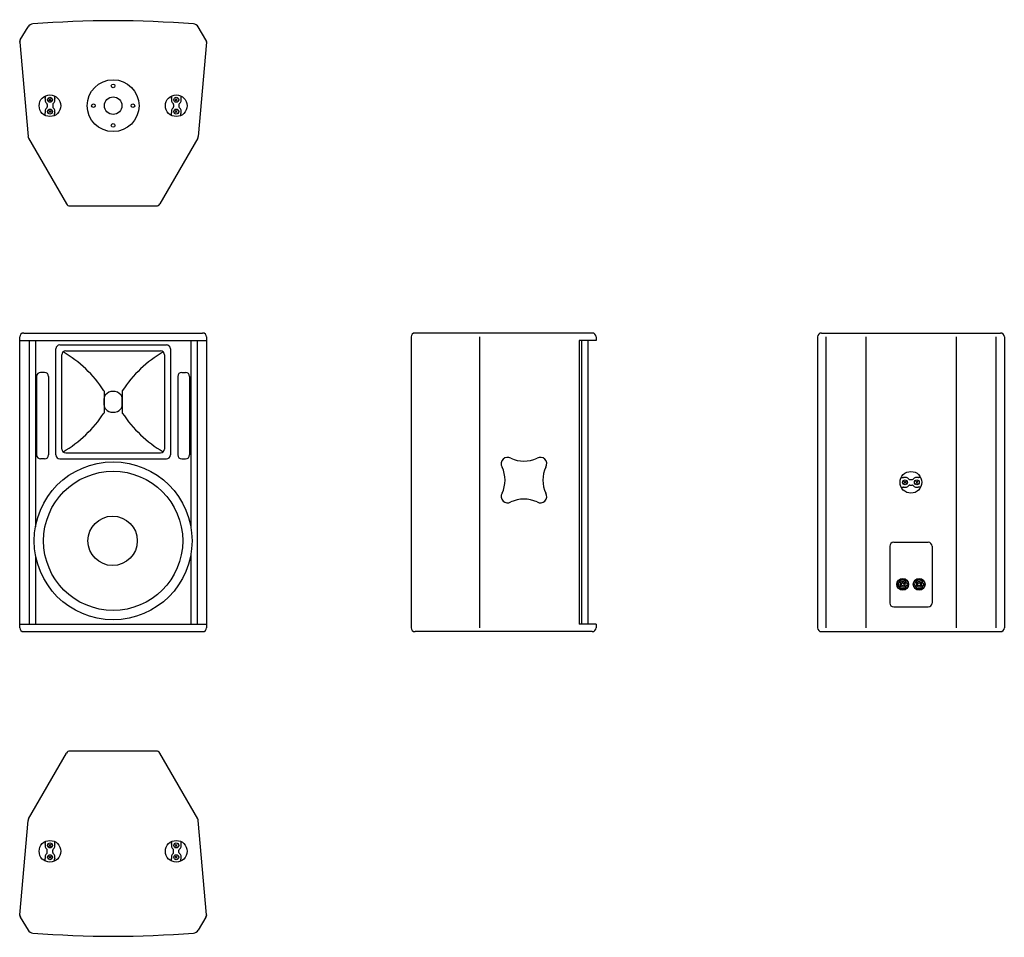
# Model space of a CAD drawing. Extents: x 672 to 2667, y 1036 to 2895.
import ezdxf

# ---------------------------------------------------------------- set-up
doc = ezdxf.new("R2010")
doc.units = 0
for name, color, linetype in [('KF_CA_1215_6_BOTTOM', 7, 'CONTINUOUS'), ('KF_CA_1215_6_FRONT', 7, 'CONTINUOUS'), ('KF_CA_1215_6_REAR', 7, 'CONTINUOUS'), ('KF_CA_1215_6_SIDE', 7, 'CONTINUOUS'), ('KF_CA_1215_6_TOP', 7, 'CONTINUOUS')]:
    doc.layers.add(name, color=color, linetype=linetype)

# ---------------------------------------------------------------- blocks, each defined once
blk = doc.blocks.new('KF_CA_1215_6_BOTTOM')
at = {"layer": 'KF_CA_1215_6_BOTTOM'}
for p, q in [((-188.1, -38.4), (-172.4, -12.4)), ((188.2, -38.4), (172.5, -12.4)), ((-189.2, -43.2), (-172.4, -234.4)), ((189.3, -43.2), (172.6, -234.4)), ((-137.4, -152.2), (-137.4, -156.4)), ((-130, -157.9), (-127.9, -160)), ((-125.8, -157.9), (-127.9, -160)), ((-118.4, -152.2), (-118.4, -156.4)), ((118.6, -152.2), (118.6, -156.4)), ((126, -157.9), (128.1, -160)), ((130.2, -157.9), (128.1, -160)), ((137.6, -152.2), (137.6, -156.4)), ((-133.4, -169.8), (-133.4, -174.2)), ((-127.9, -160), (-130, -162.1)), ((-127.9, -160), (-125.8, -162.1)), ((-122.4, -169.8), (-122.4, -174.2)), ((122.6, -169.8), (122.6, -174.2)), ((128.1, -160), (126, -162.1)), ((128.1, -160), (130.2, -162.1)), ((133.6, -169.8), (133.6, -174.2)), ((-137.4, -191.8), (-137.4, -187.6)), ((-127.9, -184), (-130, -181.9)), ((-130, -186.1), (-127.9, -184)), ((-127.9, -184), (-125.8, -181.9)), ((-125.8, -186.1), (-127.9, -184)), ((-118.4, -191.8), (-118.4, -187.6)), ((118.6, -191.8), (118.6, -187.6)), ((128.1, -184), (126, -181.9)), ((126, -186.1), (128.1, -184)), ((128.1, -184), (130.2, -181.9)), ((130.2, -186.1), (128.1, -184)), ((137.6, -191.8), (137.6, -187.6)), ((-171.4, -237.7), (-94.4, -371)), ((171.5, -237.7), (94.6, -371)), ((-87.5, -375), (87.7, -375))]:
    blk.add_line(p, q, dxfattribs=at)
for centre, radius in [((0.1, -172), 52.5), ((0.1, -132), 3.75), ((-127.9, -172), 22), ((-127.9, -160), 5), ((0.1, -172), 17.8), ((128.1, -172), 22), ((128.1, -160), 5), ((-127.9, -184), 5), ((-39.9, -172), 3.75), ((40.1, -172), 3.75), ((128.1, -184), 5), ((0.1, -212), 3.75)]:
    blk.add_circle(centre, radius, dxfattribs=at)
for centre, radius, start, end in [((0.1, -2070.2), 2070.2, 85.4927, 94.51), ((-161.7, -18.9), 12.5, 94.5094, 148.9999), ((161.9, -18.9), 12.5, 31.0001, 85.4906), ((-181.2, -42.5), 8, 149, 185.0001), ((181.3, -42.5), 8, 354.9999, 31), ((-127.9, -160), 10, 164.0576, 229.1678), ((-140.4, -156.4), 3, 344.0576, 0), ((-127.9, -160), 10, 310.8322, 15.9424), ((-115.4, -156.4), 3, 180, 195.9424), ((128.1, -160), 10, 164.0576, 229.1678), ((115.6, -156.4), 3, 344.0576, 0), ((128.1, -160), 10, 310.8322, 15.9424), ((140.6, -156.4), 3, 180, 195.9424), ((-127.9, -184), 10, 130.8322, 195.9424), ((-136.4, -169.8), 3, 0, 49.1678), ((-136.4, -174.2), 3, 310.8322, 0), ((-119.4, -169.8), 3, 130.8322, 180), ((-119.4, -174.2), 3, 180, 229.1678), ((-127.9, -184), 10, 344.0576, 49.1678), ((128.1, -184), 10, 130.8322, 195.9424), ((119.6, -169.8), 3, 0, 49.1678), ((119.6, -174.2), 3, 310.8322, 0), ((136.6, -169.8), 3, 130.8322, 180), ((136.6, -174.2), 3, 180, 229.1678), ((128.1, -184), 10, 344.0576, 49.1678), ((-140.4, -187.6), 3, 0, 15.9424), ((-115.4, -187.6), 3, 164.0576, 180), ((115.6, -187.6), 3, 0, 15.9424), ((140.6, -187.6), 3, 164.0576, 180), ((-164.5, -233.7), 8, 185, 210), ((164.6, -233.7), 8, 330, 355), ((-87.5, -367), 8, 210, 270), ((87.7, -367), 8, 270, 330)]:
    blk.add_arc(centre, radius, start, end, dxfattribs=at)
for p in [(-189.2, -42.5), (189.3, -42.5)]:
    blk.add_point(p, dxfattribs=at)
blk = doc.blocks.new('KF_CA_1215_6_FRONT')
at = {"layer": 'KF_CA_1215_6_FRONT'}
for p, q in [((-181.3, 0), (181.3, 0)), ((-189.3, -597), (-189.3, -8)), ((-189.2, -15), (189.2, -15)), ((-170.5, -15), (-170.5, -590)), ((-157.5, -15), (-157.5, -392.4)), ((157.5, -15), (157.5, -393.2)), ((170.5, -15), (170.5, -590)), ((189.3, -8), (189.3, -597)), ((-116, -247), (-116, -32)), ((-108, -24), (108, -24)), ((-96, -36), (96, -36)), ((116, -32), (116, -247)), ((-104, -235), (-104, -44)), ((104, -44), (104, -235)), ((-155, -88), (-155, -247)), ((-139, -80), (-147, -80)), ((-131, -88), (-131, -247)), ((131, -88), (131, -247)), ((139, -80), (147, -80)), ((155, -88), (155, -247)), ((-18.5, -116.9), (-18.5, -162.1)), ((18.6, -116.9), (18.6, -162.1)), ((-18.5, -146.3), (-18.5, -132.7)), ((18.6, -146.3), (18.6, -132.7)), ((-139, -255), (-147, -255)), ((-108, -255), (108, -255)), ((-96, -243), (96, -243)), ((139, -255), (147, -255)), ((-157.5, -451.6), (-157.5, -590)), ((157.5, -447.5), (157.5, -590)), ((-189.2, -590), (189.2, -590)), ((-181.3, -605), (181.3, -605))]:
    blk.add_line(p, q, dxfattribs=at)
for centre, radius in [((0, -421), 160), ((0, -421), 141), ((-1, -421), 50)]:
    blk.add_circle(centre, radius, dxfattribs=at)
for centre, radius, start, end in [((-181.3, -8), 8, 90, 180), ((181.3, -8), 8, 0, 90), ((-108, -32), 8, 90, 180), ((-96, -44), 8, 90, 180), ((-228.2, -255.4), 251.3, 33.4602, 59.7435), ((228.3, -255.4), 251.3, 120.2565, 146.5398), ((96, -44), 8, 0, 90), ((108, -32), 8, 0, 90), ((-147, -88), 8, 90, 180), ((-139, -88), 8, 0, 90), ((139, -88), 8, 90, 180), ((147, -88), 8, 0, 90), ((0, -139.5), 21.2, 42.291, 137.709), ((-7.4, -132.7), 11.1, 137.709, 180), ((7.5, -132.7), 11.1, 0, 42.291), ((-7.4, -146.3), 11.1, 180, 222.291), ((0, -139.5), 21.2, 222.291, 317.709), ((7.5, -146.3), 11.1, 317.709, 0), ((-228.2, -23.6), 251.3, 300.2565, 326.5398), ((228.3, -23.6), 251.3, 213.4602, 239.7435), ((-96, -235), 8, 180, 270), ((96, -235), 8, 270, 0), ((-147, -247), 8, 180, 270), ((-139, -247), 8, 270, 0), ((-108, -247), 8, 180, 270), ((108, -247), 8, 270, 0), ((139, -247), 8, 180, 270), ((147, -247), 8, 270, 0), ((-181.3, -597), 8, 180, 270), ((181.3, -597), 8, 270, 0)]:
    blk.add_arc(centre, radius, start, end, dxfattribs=at)
blk = doc.blocks.new('KF_CA_1215_6_SIDE')
at = {"layer": 'KF_CA_1215_6_SIDE'}
for p, q in [((179.5, 0), (-179.5, 0)), ((-187.5, -8), (-187.5, -597)), ((-48.6, -8), (-48.6, -597)), ((153, -15), (153, -590)), ((187.5, -15), (153, -15)), ((158, -15), (158, -590)), ((171, -15), (171, -590)), ((187.5, -8), (187.5, -15)), ((187.5, -590), (153, -590)), ((187.5, -590), (187.5, -597)), ((179.5, -605), (-179.5, -605))]:
    blk.add_line(p, q, dxfattribs=at)
for centre, radius, start, end in [((179.5, -8), 8, 0, 90), ((-179.5, -8), 8, 90, 180), ((8.1, -264.8), 13, 58.6012, 211.4006), ((41.3, -197.6), 62, 244.7358, 295.264), ((74.5, -264.8), 13, 328.6012, 121.4006), ((-59.1, -298), 62, 334.7358, 25.264), ((141.7, -298), 62, 154.7358, 205.264), ((8.1, -331.2), 13, 148.6012, 301.4006), ((41.3, -398.4), 62, 64.7358, 115.264), ((74.5, -331.2), 13, 238.6013, 31.4006), ((-179.5, -597), 8, 180, 270), ((179.5, -597), 8, 270, 0)]:
    blk.add_arc(centre, radius, start, end, dxfattribs=at)
blk = doc.blocks.new('KF_CA_1215_6_REAR')
at = {"layer": 'KF_CA_1215_6_REAR'}
for p, q in [((-181.3, 0), (181.3, 0)), ((-189.3, -8), (-189.3, -597)), ((-172.2, -8), (-172.2, -597)), ((-91.6, -8), (-91.6, -597)), ((91.6, -8), (91.6, -597)), ((172.2, -8), (172.2, -597)), ((189.3, -8), (189.3, -597)), ((-19.8, -293), (-15.6, -293)), ((-2.2, -297), (2.2, -297)), ((19.8, -293), (15.6, -293)), ((-19.8, -312), (-15.6, -312)), ((-14.1, -300.4), (-12, -302.5)), ((-14.1, -304.6), (-12, -302.5)), ((-12, -302.5), (-9.9, -300.4)), ((-12, -302.5), (-9.9, -304.6)), ((-2.2, -308), (2.2, -308)), ((12, -302.5), (9.9, -300.4)), ((12, -302.5), (9.9, -304.6)), ((14.1, -300.4), (12, -302.5)), ((14.1, -304.6), (12, -302.5)), ((19.8, -312), (15.6, -312)), ((-43, -432), (-43, -547)), ((-35, -424), (35, -424)), ((43, -432), (43, -547)), ((-25.8, -506.3), (-24.8, -506.3)), ((-25.8, -512), (-24.8, -512)), ((-20.4, -505.5), (-20.8, -505.2)), ((-20.7, -513.2), (-20.3, -512.9)), ((-18.6, -507.3), (-19.1, -506.8)), ((-19, -511.5), (-18.5, -511)), ((-14.9, -507.2), (-14.4, -506.7)), ((-14.3, -511.4), (-14.8, -510.9)), ((-13.1, -505.4), (-12.7, -505)), ((-12.6, -513.1), (-13, -512.8)), ((-8.4, -507.2), (-7.4, -507.2)), ((-8.4, -511), (-7.4, -511)), ((7.6, -506.3), (8.6, -506.3)), ((7.6, -512), (8.6, -512)), ((13, -505.5), (12.6, -505.2)), ((12.7, -513.2), (13.1, -512.9)), ((14.8, -507.3), (14.3, -506.8)), ((14.4, -511.5), (14.9, -511)), ((18.5, -507.2), (19, -506.7)), ((19.1, -511.4), (18.6, -510.9)), ((20.3, -505.4), (20.7, -505)), ((20.8, -513.1), (20.4, -512.8)), ((25, -507.2), (26, -507.2)), ((25, -511), (26, -511)), ((-35, -555), (35, -555)), ((-181.3, -605), (181.3, -605))]:
    blk.add_line(p, q, dxfattribs=at)
for centre, radius in [((0, -302.5), 22), ((-12, -302.5), 5), ((12, -302.5), 5), ((-16.7, -509.1), 12), ((-16.7, -509.1), 11.4), ((16.7, -509.1), 12), ((16.7, -509.1), 11.4)]:
    blk.add_circle(centre, radius, dxfattribs=at)
for centre, radius, start, end in [((-181.3, -8), 8, 90, 180), ((181.3, -8), 8, 0, 90), ((-15.6, -290), 3, 270, 285.9424), ((-12, -302.5), 10, 40.8322, 105.9424), ((-2.2, -294), 3, 220.8322, 270), ((2.2, -294), 3, 270, 319.1678), ((12, -302.5), 10, 74.0576, 139.1678), ((15.6, -290), 3, 254.0576, 270), ((-15.6, -315), 3, 74.0576, 90), ((-12, -302.5), 10, 254.0576, 319.1678), ((-2.2, -311), 3, 90, 139.1678), ((2.2, -311), 3, 40.8322, 90), ((12, -302.5), 10, 220.8322, 285.9424), ((15.6, -315), 3, 90, 105.9424), ((-35, -432), 8, 90, 180), ((35, -432), 8, 0, 90), ((-16.7, -509.1), 9.5, 162.5424, 197.4576), ((-16.7, -509.1), 8.55, 12.8396, 160.5288), ((-16.7, -509.1), 8.55, 199.4712, 347.1604), ((-16.7, -509.1), 5.7, 135.8579, 225.8583), ((-16.7, -509.1), 5.22, 45.8579, 135.8579), ((-16.7, -509.1), 5.22, 225.8583, 315.8579), ((-16.7, -509.1), 3.32, 135.8585, 225.8591), ((-16.7, -509.1), 2.61, 45.857, 135.8588), ((-16.7, -509.1), 2.61, 225.8597, 315.8588), ((-16.7, -509.1), 3.32, 315.8585, 45.857), ((-16.7, -509.1), 5.7, 315.8579, 45.8578), ((-16.7, -509.1), 9.5, 348.463, 11.537), ((16.7, -509.1), 9.5, 162.5424, 197.4576), ((16.7, -509.1), 8.55, 12.8396, 160.5288), ((16.7, -509.1), 8.55, 199.4712, 347.1604), ((16.7, -509.1), 5.7, 135.8579, 225.8583), ((16.7, -509.1), 5.22, 45.8579, 135.8579), ((16.7, -509.1), 5.22, 225.8583, 315.8579), ((16.7, -509.1), 3.32, 135.8585, 225.8591), ((16.7, -509.1), 2.61, 45.857, 135.8588), ((16.7, -509.1), 2.61, 225.8597, 315.8588), ((16.7, -509.1), 3.32, 315.8585, 45.857), ((16.7, -509.1), 5.7, 315.8579, 45.8578), ((16.7, -509.1), 9.5, 348.463, 11.537), ((-35, -547), 8, 180, 270), ((35, -547), 8, 270, 0), ((-181.3, -597), 8, 180, 270), ((181.3, -597), 8, 270, 0)]:
    blk.add_arc(centre, radius, start, end, dxfattribs=at)
blk = doc.blocks.new('KF_CA_1215_6_TOP')
at = {"layer": 'KF_CA_1215_6_TOP'}
for p, q in [((-171.5, 237.7), (-94.6, 371)), ((87.5, 375), (-87.7, 375)), ((171.4, 237.7), (94.4, 371)), ((-189.3, 43.2), (-172.6, 234.4)), ((189.2, 43.2), (172.4, 234.4)), ((-137.6, 191.8), (-137.6, 187.6)), ((-130.2, 186.1), (-128.1, 184)), ((-128.1, 184), (-130.2, 181.9)), ((-126, 186.1), (-128.1, 184)), ((-128.1, 184), (-126, 181.9)), ((-118.6, 191.8), (-118.6, 187.6)), ((118.4, 191.8), (118.4, 187.6)), ((125.8, 186.1), (127.9, 184)), ((127.9, 184), (125.8, 181.9)), ((130, 186.1), (127.9, 184)), ((127.9, 184), (130, 181.9)), ((137.4, 191.8), (137.4, 187.6)), ((-133.6, 169.8), (-133.6, 174.2)), ((-128.1, 160), (-130.2, 162.1)), ((-130.2, 157.9), (-128.1, 160)), ((-128.1, 160), (-126, 162.1)), ((-126, 157.9), (-128.1, 160)), ((-122.6, 169.8), (-122.6, 174.2)), ((122.4, 169.8), (122.4, 174.2)), ((127.9, 160), (125.8, 162.1)), ((125.8, 157.9), (127.9, 160)), ((127.9, 160), (130, 162.1)), ((130, 157.9), (127.9, 160)), ((133.4, 169.8), (133.4, 174.2)), ((-137.6, 152.2), (-137.6, 156.4)), ((-118.6, 152.2), (-118.6, 156.4)), ((118.4, 152.2), (118.4, 156.4)), ((137.4, 152.2), (137.4, 156.4)), ((-188.2, 38.4), (-172.5, 12.4)), ((188.1, 38.4), (172.4, 12.4))]:
    blk.add_line(p, q, dxfattribs=at)
for centre, radius in [((-128.1, 172), 22), ((-128.1, 184), 5), ((127.9, 172), 22), ((127.9, 184), 5), ((-128.1, 160), 5), ((127.9, 160), 5)]:
    blk.add_circle(centre, radius, dxfattribs=at)
for centre, radius, start, end in [((-87.7, 367), 8, 90, 149.9999), ((87.5, 367), 8, 30.0001, 90), ((-164.6, 233.7), 8, 150, 175), ((164.5, 233.7), 8, 5, 30), ((-128.1, 184), 10, 164.0576, 229.1678), ((-140.6, 187.6), 3, 344.0576, 0), ((-128.1, 184), 10, 310.8322, 15.9424), ((-115.6, 187.6), 3, 180, 195.9424), ((127.9, 184), 10, 164.0576, 229.1678), ((115.4, 187.6), 3, 344.0576, 0), ((127.9, 184), 10, 310.8322, 15.9424), ((140.4, 187.6), 3, 180, 195.9424), ((-128.1, 160), 10, 130.8322, 195.9424), ((-136.6, 174.2), 3, 0, 49.1678), ((-136.6, 169.8), 3, 310.8322, 0), ((-119.6, 174.2), 3, 130.8322, 180), ((-119.6, 169.8), 3, 180, 229.1678), ((-128.1, 160), 10, 344.0576, 49.1678), ((127.9, 160), 10, 130.8322, 195.9424), ((119.4, 174.2), 3, 0, 49.1678), ((119.4, 169.8), 3, 310.8322, 0), ((136.4, 174.2), 3, 130.8322, 180), ((136.4, 169.8), 3, 180, 229.1678), ((127.9, 160), 10, 344.0576, 49.1678), ((-140.6, 156.4), 3, 0, 15.9424), ((-115.6, 156.4), 3, 164.0576, 180), ((115.4, 156.4), 3, 0, 15.9424), ((140.4, 156.4), 3, 164.0576, 180), ((-181.3, 42.5), 8, 174.9999, 211), ((181.2, 42.5), 8, 329, 5.0001), ((-161.9, 18.9), 12.5, 211.0001, 265.4906), ((-0.1, 2070.2), 2070.2, 265.4927, 274.51), ((161.7, 18.9), 12.5, 274.5094, 328.9999)]:
    blk.add_arc(centre, radius, start, end, dxfattribs=at)
for p in [(-189.3, 42.5), (189.2, 42.5)]:
    blk.add_point(p, dxfattribs=at)

msp = doc.modelspace()

# ---------------------------------------------------------------- block references
at = {"layer": 'KF_CA_1215_6_BOTTOM'}
msp.add_blockref('KF_CA_1215_6_BOTTOM', (860.8, 2893.1), dxfattribs=at)
at = {"layer": 'KF_CA_1215_6_FRONT'}
msp.add_blockref('KF_CA_1215_6_FRONT', (860.9, 2260.6), dxfattribs=at)
at = {"layer": 'KF_CA_1215_6_REAR'}
msp.add_blockref('KF_CA_1215_6_REAR', (2477.9, 2260.6), dxfattribs=at)
at = {"layer": 'KF_CA_1215_6_SIDE'}
msp.add_blockref('KF_CA_1215_6_SIDE', (1652.3, 2260.6), dxfattribs=at)
at = {"layer": 'KF_CA_1215_6_TOP'}
msp.add_blockref('KF_CA_1215_6_TOP', (861, 1038.6), dxfattribs=at)

doc.saveas('drawing.dxf')
